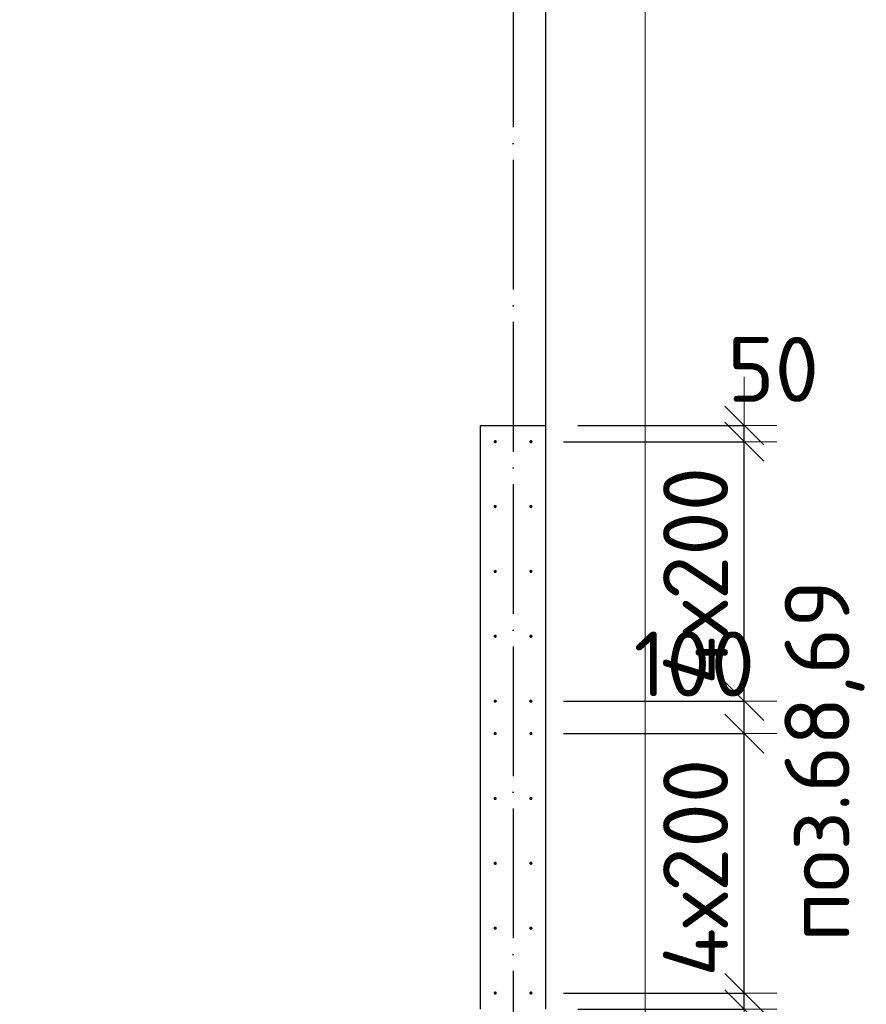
# Model space of a CAD drawing. Header units: millimetres. Extents: x 76517 to 124426, y -73423 to -21861.
# Tile 49 of 114: x 103529 to 106139, y -61365 to -58329. Entities that reach past the tile are written whole.
import ezdxf

# ---------------------------------------------------------------- set-up
doc = ezdxf.new("R2010")
doc.units = ezdxf.units.MM
doc.header["$PDMODE"] = 65
doc.linetypes.add('______11', pattern=[500, 400, -50, 0, -50])
doc.linetypes.add('______5', pattern=[1100, 800, -100, 100, -100])
for name, color, linetype, lineweight in [('Standard', 7, 'Continuous', 25), ('Арм.стержн. Выпуски', 180, 'Continuous', 35), ('Колонна (1)', 7, 'Continuous', 35), ('Размерная линия_ общее_1', 7, 'Continuous', 13), ('Фундамент_ общее', 7, 'Continuous', 35)]:
    doc.layers.add(name, color=color, linetype=linetype, lineweight=lineweight)
doc.layers.add('Осевая линия_ общее', color=7, linetype='______5', lineweight=13, true_color=0xa0a0a0)
doc.styles.add('ISOCPEUR', font='ISOCPEUR')
doc.dimstyles.new('DIMSTYLE_10', dxfattribs={"dimtxt": 200, "dimasz": 200, "dimexe": 0, "dimexo": 0, "dimgap": 100, "dimtad": 2, "dimdec": 0, "dimrnd": 5, "dimzin": 12, "dimdsep": 46, "dimtxsty": 'ISOCPEUR', "dimblk1": 'ALL_ML_STRICH', "dimblk2": 'ALL_ML_STRICH', "dimsah": 1, "dimcen": 0, "dimclrd": 7, "dimclre": 256, "dimclrt": 7, "dimadec": 0, "dimazin": 0, "dimtfac": 1, "dimtdec": 0, "dimtix": 1, "dimtmove": 2, "dimatfit": 3, "dimfxl": 0, "dimtvp": 1.2, "dimtzin": 0, "dimlwd": 0, "dimlwe": -3, "dimarcsym": 0})
doc.dimstyles.new('DIMSTYLE_16', dxfattribs={"dimtxt": 200, "dimasz": 200, "dimexe": 0, "dimexo": 0, "dimgap": 100, "dimtad": 2, "dimdec": 0, "dimrnd": 5, "dimzin": 12, "dimdsep": 46, "dimtxsty": 'ISOCPEUR', "dimblk1": 'ALL_ML_STRICH', "dimblk2": 'ALL_ML_STRICH', "dimsah": 1, "dimcen": 0, "dimclrd": 7, "dimclre": 256, "dimclrt": 7, "dimadec": 0, "dimazin": 0, "dimtfac": 1, "dimtdec": 0, "dimtix": 1, "dimtmove": 2, "dimatfit": 3, "dimfxl": 0, "dimtzin": 0, "dimlwd": 0, "dimlwe": -3, "dimarcsym": 0})

# ---------------------------------------------------------------- blocks, each defined once
blk = doc.blocks.new('ALL_ML_STRICH')
at = {"color": 0, "linetype": 'ByBlock', "lineweight": -2}
for p, q in [((0, -0.5), (0, 0.5)), ((-0.3, -0.3), (0.3, 0.3)), ((-1, 0), (0.5, 0))]:
    blk.add_line(p, q, dxfattribs=at)
blk = doc.blocks.new('*D540')
at = {"layer": 'DEFPOINTS', "color": 7, "linetype": 'Continuous', "lineweight": 13, "transparency": 33554687}
for p in [(105105, -61330), (105150, -61380), (105762.5, -61380)]:
    blk.add_point(p, dxfattribs=at)
at = {"layer": 'Размерная линия_ общее_1', "color": 253, "linetype": 'Continuous', "lineweight": -2, "true_color": 0xa0a0a0, "transparency": 33554687}
for p, q in [((105205, -61330), (105762.5, -61330)), ((105250, -61380), (105762.5, -61380))]:
    blk.add_line(p, q, dxfattribs=at)
at = {"layer": 'Размерная линия_ общее_1', "color": 7, "linetype": 'Continuous', "lineweight": -2, "transparency": 33554687}
blk.add_line((105762.5, -61380), (105762.5, -61330), dxfattribs=at)
at = {"layer": 'Размерная линия_ общее_1', "color": 7, "linetype": 'Continuous', "lineweight": 13, "transparency": 33554687, "xscale": 200, "yscale": 200, "zscale": 200}
for p, rotation in [((105762.5, -61380), 270), ((105762.5, -61330), 90)]:
    blk.add_blockref('ALL_ML_STRICH', p, dxfattribs=dict(at, rotation=rotation))
at = {"layer": 'Размерная линия_ общее_1', "color": 7, "linetype": 'Continuous', "lineweight": 13, "transparency": 33554687, "insert": (105851.6, -61598), "char_height": 200, "width": 400, "attachment_point": 5, "style": 'ISOCPEUR'}
blk.add_mtext('\\A1;{50}', dxfattribs=at)
blk = doc.blocks.new('*D541')
at = {"layer": 'DEFPOINTS', "color": 7, "linetype": 'Continuous', "lineweight": 13, "transparency": 33554687}
for p in [(105105, -60530), (105105, -61330), (105762.5, -61330)]:
    blk.add_point(p, dxfattribs=at)
at = {"layer": 'Размерная линия_ общее_1', "color": 253, "linetype": 'Continuous', "lineweight": -2, "true_color": 0xa0a0a0, "transparency": 33554687}
for p, q in [((105205, -60530), (105762.5, -60530)), ((105205, -61330), (105762.5, -61330))]:
    blk.add_line(p, q, dxfattribs=at)
at = {"layer": 'Размерная линия_ общее_1', "color": 7, "linetype": 'Continuous', "lineweight": -2, "transparency": 33554687}
blk.add_line((105762.5, -61330), (105762.5, -60530), dxfattribs=at)
at = {"layer": 'Размерная линия_ общее_1', "color": 7, "linetype": 'Continuous', "lineweight": 13, "transparency": 33554687, "xscale": 200, "yscale": 200, "zscale": 200}
for p, rotation in [((105762.5, -60530), 90), ((105762.5, -61330), 270)]:
    blk.add_blockref('ALL_ML_STRICH', p, dxfattribs=dict(at, rotation=rotation))
at = {"layer": 'Размерная линия_ общее_1', "color": 7, "linetype": 'Continuous', "lineweight": 13, "transparency": 33554687, "insert": (105512.5, -61280), "char_height": 200, "width": 10, "attachment_point": 1, "rotation": 90, "line_spacing_factor": 0.60241, "style": 'ISOCPEUR'}
blk.add_mtext('4х200', dxfattribs=at)
blk = doc.blocks.new('*D542')
at = {"layer": 'DEFPOINTS', "color": 7, "linetype": 'Continuous', "lineweight": 13, "transparency": 33554687}
for p in [(105105, -60430), (105105, -60530), (105762.5, -60530)]:
    blk.add_point(p, dxfattribs=at)
at = {"layer": 'Размерная линия_ общее_1', "color": 253, "linetype": 'Continuous', "lineweight": -2, "true_color": 0xa0a0a0, "transparency": 33554687}
for p, q in [((105205, -60430), (105762.5, -60430)), ((105205, -60530), (105762.5, -60530))]:
    blk.add_line(p, q, dxfattribs=at)
at = {"layer": 'Размерная линия_ общее_1', "color": 7, "linetype": 'Continuous', "lineweight": -2, "transparency": 33554687}
blk.add_line((105762.5, -60530), (105762.5, -60430), dxfattribs=at)
at = {"layer": 'Размерная линия_ общее_1', "color": 7, "linetype": 'Continuous', "lineweight": 13, "transparency": 33554687, "xscale": 200, "yscale": 200, "zscale": 200}
for p, rotation in [((105762.5, -60530), 270), ((105762.5, -60430), 90)]:
    blk.add_blockref('ALL_ML_STRICH', p, dxfattribs=dict(at, rotation=rotation))
at = {"layer": 'Размерная линия_ общее_1', "color": 7, "linetype": 'Continuous', "lineweight": 13, "transparency": 33554687, "insert": (105608.6, -60315.3), "char_height": 200, "width": 600, "attachment_point": 5, "style": 'ISOCPEUR'}
blk.add_mtext('\\A1;{100}', dxfattribs=at)
blk = doc.blocks.new('*D543')
at = {"layer": 'DEFPOINTS', "color": 7, "linetype": 'Continuous', "lineweight": 13, "transparency": 33554687}
for p in [(105105, -59630), (105105, -60430), (105762.5, -60430)]:
    blk.add_point(p, dxfattribs=at)
at = {"layer": 'Размерная линия_ общее_1', "color": 253, "linetype": 'Continuous', "lineweight": -2, "true_color": 0xa0a0a0, "transparency": 33554687}
for p, q in [((105205, -59630), (105762.5, -59630)), ((105205, -60430), (105762.5, -60430))]:
    blk.add_line(p, q, dxfattribs=at)
at = {"layer": 'Размерная линия_ общее_1', "color": 7, "linetype": 'Continuous', "lineweight": -2, "transparency": 33554687}
blk.add_line((105762.5, -60430), (105762.5, -59630), dxfattribs=at)
at = {"layer": 'Размерная линия_ общее_1', "color": 7, "linetype": 'Continuous', "lineweight": 13, "transparency": 33554687, "xscale": 200, "yscale": 200, "zscale": 200}
for p, rotation in [((105762.5, -59630), 90), ((105762.5, -60430), 270)]:
    blk.add_blockref('ALL_ML_STRICH', p, dxfattribs=dict(at, rotation=rotation))
at = {"layer": 'Размерная линия_ общее_1', "color": 7, "linetype": 'Continuous', "lineweight": 13, "transparency": 33554687, "insert": (105512.5, -60380), "char_height": 200, "width": 10, "attachment_point": 1, "rotation": 90, "line_spacing_factor": 0.60241, "style": 'ISOCPEUR'}
blk.add_mtext('4х200', dxfattribs=at)
blk = doc.blocks.new('*D544')
at = {"layer": 'DEFPOINTS', "color": 7, "linetype": 'Continuous', "lineweight": 13, "transparency": 33554687}
for p in [(105150, -59580), (105105, -59630), (105762.5, -59630)]:
    blk.add_point(p, dxfattribs=at)
at = {"layer": 'Размерная линия_ общее_1', "color": 253, "linetype": 'Continuous', "lineweight": -2, "true_color": 0xa0a0a0, "transparency": 33554687}
for p, q in [((105250, -59580), (105762.5, -59580)), ((105205, -59630), (105762.5, -59630))]:
    blk.add_line(p, q, dxfattribs=at)
at = {"layer": 'Размерная линия_ общее_1', "color": 7, "linetype": 'Continuous', "lineweight": -2, "transparency": 33554687}
blk.add_line((105762.5, -59630), (105762.5, -59580), dxfattribs=at)
at = {"layer": 'Размерная линия_ общее_1', "color": 7, "linetype": 'Continuous', "lineweight": 13, "transparency": 33554687, "xscale": 200, "yscale": 200, "zscale": 200}
for p, rotation in [((105762.5, -59630), 270), ((105762.5, -59580), 90)]:
    blk.add_blockref('ALL_ML_STRICH', p, dxfattribs=dict(at, rotation=rotation))
at = {"layer": 'Размерная линия_ общее_1', "color": 7, "linetype": 'Continuous', "lineweight": 13, "transparency": 33554687, "insert": (105852, -59407), "char_height": 200, "width": 400, "attachment_point": 5, "style": 'ISOCPEUR'}
blk.add_mtext('\\A1;{50}', dxfattribs=at)

msp = doc.modelspace()

# ---------------------------------------------------------------- hatches: boundary and pattern name
at = {"layer": 'Арм.стержн. Выпуски', "linetype": 'Continuous', "lineweight": 35, "transparency": 33554687}
for points in [[(105000, -59630), (104999.6, -59628.1), (104998.5, -59626.5), (104996.9, -59625.4), (104995, -59625), (104993.1, -59625.4), (104991.5, -59626.5), (104990.4, -59628.1), (104990, -59630), (104990.4, -59631.9), (104991.5, -59633.5), (104993.1, -59634.6), (104995, -59635), (104996.9, -59634.6), (104998.5, -59633.5), (104999.6, -59631.9)], [(105110, -59630), (105109.6, -59628.1), (105108.5, -59626.5), (105106.9, -59625.4), (105105, -59625), (105103.1, -59625.4), (105101.5, -59626.5), (105100.4, -59628.1), (105100, -59630), (105100.4, -59631.9), (105101.5, -59633.5), (105103.1, -59634.6), (105105, -59635), (105106.9, -59634.6), (105108.5, -59633.5), (105109.6, -59631.9)], [(105000, -59830), (104999.6, -59828.1), (104998.5, -59826.5), (104996.9, -59825.4), (104995, -59825), (104993.1, -59825.4), (104991.5, -59826.5), (104990.4, -59828.1), (104990, -59830), (104990.4, -59831.9), (104991.5, -59833.5), (104993.1, -59834.6), (104995, -59835), (104996.9, -59834.6), (104998.5, -59833.5), (104999.6, -59831.9)], [(105110, -59830), (105109.6, -59828.1), (105108.5, -59826.5), (105106.9, -59825.4), (105105, -59825), (105103.1, -59825.4), (105101.5, -59826.5), (105100.4, -59828.1), (105100, -59830), (105100.4, -59831.9), (105101.5, -59833.5), (105103.1, -59834.6), (105105, -59835), (105106.9, -59834.6), (105108.5, -59833.5), (105109.6, -59831.9)], [(105000, -60030), (104999.6, -60028.1), (104998.5, -60026.5), (104996.9, -60025.4), (104995, -60025), (104993.1, -60025.4), (104991.5, -60026.5), (104990.4, -60028.1), (104990, -60030), (104990.4, -60031.9), (104991.5, -60033.5), (104993.1, -60034.6), (104995, -60035), (104996.9, -60034.6), (104998.5, -60033.5), (104999.6, -60031.9)], [(105110, -60030), (105109.6, -60028.1), (105108.5, -60026.5), (105106.9, -60025.4), (105105, -60025), (105103.1, -60025.4), (105101.5, -60026.5), (105100.4, -60028.1), (105100, -60030), (105100.4, -60031.9), (105101.5, -60033.5), (105103.1, -60034.6), (105105, -60035), (105106.9, -60034.6), (105108.5, -60033.5), (105109.6, -60031.9)], [(105000, -60230), (104999.6, -60228.1), (104998.5, -60226.5), (104996.9, -60225.4), (104995, -60225), (104993.1, -60225.4), (104991.5, -60226.5), (104990.4, -60228.1), (104990, -60230), (104990.4, -60231.9), (104991.5, -60233.5), (104993.1, -60234.6), (104995, -60235), (104996.9, -60234.6), (104998.5, -60233.5), (104999.6, -60231.9)], [(105110, -60230), (105109.6, -60228.1), (105108.5, -60226.5), (105106.9, -60225.4), (105105, -60225), (105103.1, -60225.4), (105101.5, -60226.5), (105100.4, -60228.1), (105100, -60230), (105100.4, -60231.9), (105101.5, -60233.5), (105103.1, -60234.6), (105105, -60235), (105106.9, -60234.6), (105108.5, -60233.5), (105109.6, -60231.9)], [(105000, -60430), (104999.6, -60428.1), (104998.5, -60426.5), (104996.9, -60425.4), (104995, -60425), (104993.1, -60425.4), (104991.5, -60426.5), (104990.4, -60428.1), (104990, -60430), (104990.4, -60431.9), (104991.5, -60433.5), (104993.1, -60434.6), (104995, -60435), (104996.9, -60434.6), (104998.5, -60433.5), (104999.6, -60431.9)], [(105110, -60430), (105109.6, -60428.1), (105108.5, -60426.5), (105106.9, -60425.4), (105105, -60425), (105103.1, -60425.4), (105101.5, -60426.5), (105100.4, -60428.1), (105100, -60430), (105100.4, -60431.9), (105101.5, -60433.5), (105103.1, -60434.6), (105105, -60435), (105106.9, -60434.6), (105108.5, -60433.5), (105109.6, -60431.9)], [(105000, -60530), (104999.6, -60528.1), (104998.5, -60526.5), (104996.9, -60525.4), (104995, -60525), (104993.1, -60525.4), (104991.5, -60526.5), (104990.4, -60528.1), (104990, -60530), (104990.4, -60531.9), (104991.5, -60533.5), (104993.1, -60534.6), (104995, -60535), (104996.9, -60534.6), (104998.5, -60533.5), (104999.6, -60531.9)], [(105110, -60530), (105109.6, -60528.1), (105108.5, -60526.5), (105106.9, -60525.4), (105105, -60525), (105103.1, -60525.4), (105101.5, -60526.5), (105100.4, -60528.1), (105100, -60530), (105100.4, -60531.9), (105101.5, -60533.5), (105103.1, -60534.6), (105105, -60535), (105106.9, -60534.6), (105108.5, -60533.5), (105109.6, -60531.9)], [(105000, -60730), (104999.6, -60728.1), (104998.5, -60726.5), (104996.9, -60725.4), (104995, -60725), (104993.1, -60725.4), (104991.5, -60726.5), (104990.4, -60728.1), (104990, -60730), (104990.4, -60731.9), (104991.5, -60733.5), (104993.1, -60734.6), (104995, -60735), (104996.9, -60734.6), (104998.5, -60733.5), (104999.6, -60731.9)], [(105110, -60730), (105109.6, -60728.1), (105108.5, -60726.5), (105106.9, -60725.4), (105105, -60725), (105103.1, -60725.4), (105101.5, -60726.5), (105100.4, -60728.1), (105100, -60730), (105100.4, -60731.9), (105101.5, -60733.5), (105103.1, -60734.6), (105105, -60735), (105106.9, -60734.6), (105108.5, -60733.5), (105109.6, -60731.9)], [(105000, -60930), (104999.6, -60928.1), (104998.5, -60926.5), (104996.9, -60925.4), (104995, -60925), (104993.1, -60925.4), (104991.5, -60926.5), (104990.4, -60928.1), (104990, -60930), (104990.4, -60931.9), (104991.5, -60933.5), (104993.1, -60934.6), (104995, -60935), (104996.9, -60934.6), (104998.5, -60933.5), (104999.6, -60931.9)], [(105110, -60930), (105109.6, -60928.1), (105108.5, -60926.5), (105106.9, -60925.4), (105105, -60925), (105103.1, -60925.4), (105101.5, -60926.5), (105100.4, -60928.1), (105100, -60930), (105100.4, -60931.9), (105101.5, -60933.5), (105103.1, -60934.6), (105105, -60935), (105106.9, -60934.6), (105108.5, -60933.5), (105109.6, -60931.9)], [(105000, -61130), (104999.6, -61128.1), (104998.5, -61126.5), (104996.9, -61125.4), (104995, -61125), (104993.1, -61125.4), (104991.5, -61126.5), (104990.4, -61128.1), (104990, -61130), (104990.4, -61131.9), (104991.5, -61133.5), (104993.1, -61134.6), (104995, -61135), (104996.9, -61134.6), (104998.5, -61133.5), (104999.6, -61131.9)], [(105110, -61130), (105109.6, -61128.1), (105108.5, -61126.5), (105106.9, -61125.4), (105105, -61125), (105103.1, -61125.4), (105101.5, -61126.5), (105100.4, -61128.1), (105100, -61130), (105100.4, -61131.9), (105101.5, -61133.5), (105103.1, -61134.6), (105105, -61135), (105106.9, -61134.6), (105108.5, -61133.5), (105109.6, -61131.9)], [(105000, -61330), (104999.6, -61328.1), (104998.5, -61326.5), (104996.9, -61325.4), (104995, -61325), (104993.1, -61325.4), (104991.5, -61326.5), (104990.4, -61328.1), (104990, -61330), (104990.4, -61331.9), (104991.5, -61333.5), (104993.1, -61334.6), (104995, -61335), (104996.9, -61334.6), (104998.5, -61333.5), (104999.6, -61331.9)], [(105110, -61330), (105109.6, -61328.1), (105108.5, -61326.5), (105106.9, -61325.4), (105105, -61325), (105103.1, -61325.4), (105101.5, -61326.5), (105100.4, -61328.1), (105100, -61330), (105100.4, -61331.9), (105101.5, -61333.5), (105103.1, -61334.6), (105105, -61335), (105106.9, -61334.6), (105108.5, -61333.5), (105109.6, -61331.9)]]:
    msp.add_hatch(color=4, dxfattribs=at).paths.add_polyline_path(points)

# ---------------------------------------------------------------- linework, layer by layer
at = {"layer": 'Standard', "color": 7, "linetype": 'Continuous', "lineweight": 13, "transparency": 33554687}
msp.add_lwpolyline([(79182.6, -70750), (105457, -70750), (105457, -23310), (79182.6, -23310), (79182.6, -70750)], dxfattribs=at)
at = {"layer": 'Колонна (1)', "color": 7, "lineweight": 25, "transparency": 33554687}
for p, q in [((104950, -61380), (104950, -59580)), ((104950, -59580), (105150, -59580)), ((105150, -59580), (105150, -61380))]:
    msp.add_line(p, q, dxfattribs=at)
at = {"layer": 'Колонна (1)', "color": 7, "linetype": 'Continuous', "lineweight": 25, "transparency": 33554687}
for p, q in [((104950, -61380), (104950, -59580)), ((104950, -59580), (105150, -59580)), ((105150, -59580), (105150, -61380))]:
    msp.add_line(p, q, dxfattribs=at)
at = {"layer": 'Осевая линия_ общее', "color": 253, "linetype": '______11', "lineweight": -3, "true_color": 0xa0a0a0, "transparency": 33554687}
msp.add_line((105050, -55260), (105050, -72827.9), dxfattribs=at)
at = {"layer": 'Фундамент_ общее', "color": 7, "lineweight": 25, "transparency": 33554687}
msp.add_line((105150, -57350), (105150, -59580), dxfattribs=at)
at = {"layer": 'Фундамент_ общее', "color": 7, "linetype": 'Continuous', "lineweight": 25, "transparency": 33554687}
msp.add_line((105150, -57350), (105150, -59580), dxfattribs=at)

# ---------------------------------------------------------------- texts
at = {"layer": 'Standard', "color": 7, "linetype": 'Continuous', "lineweight": 13, "transparency": 33554687, "insert": (105886.8, -60614.3), "char_height": 200, "width": 1196.491, "attachment_point": 2, "rotation": 90, "style": 'ISOCPEUR'}
msp.add_mtext('\\A1;{\\fISOCPEUR|i0|b0;\\H200.000000;\\W1.000000;\\C7;поз.68,69}\\P', dxfattribs=at)

# ---------------------------------------------------------------- dimensions: what is measured, and where the dimension line sits
at = {"layer": 'Размерная линия_ общее_1', "color": 7, "linetype": 'Continuous', "lineweight": 13, "transparency": 33554687}
for base, p1, p2, picture, middle in [((105762.5, -59580), (105205, -59630), (105250, -59580), '*D544', (105852, -59407)), ((105762.5, -60430), (105205, -60530), (105205, -60430), '*D542', (105608.6, -60315.3)), ((105762.5, -61330), (105250, -61380), (105205, -61330), '*D540', (105851.6, -61598))]:
    dim = msp.add_linear_dim(base=base, p1=p1, p2=p2, angle=90, dimstyle='DIMSTYLE_10', override={"dimpost": '<>', "dimclrd": 7, "dimclre": 253, "dimclrt": 7, "dimlwd": 0, "dimlwe": 65533}, dxfattribs=at)
    dim.commit()
    dim.dimension.update_dxf_attribs({"geometry": picture, "text_midpoint": middle, "dimtype": 160})
for base, p1, p2, picture, middle in [((105762.5, -59630), (105205, -60430), (105205, -59630), '*D543', (105762.5, -59930)), ((105762.5, -60530), (105205, -61330), (105205, -60530), '*D541', (105762.5, -60830))]:
    dim = msp.add_linear_dim(base=base, p1=p1, p2=p2, angle=90, text='4х200', dimstyle='DIMSTYLE_16', override={"dimpost": '<>', "dimclrd": 7, "dimclre": 253, "dimclrt": 7, "dimlwd": 0, "dimlwe": 65533}, dxfattribs=at)
    dim.commit()
    dim.dimension.update_dxf_attribs({"geometry": picture, "text_midpoint": middle, "dimtype": 160})

doc.saveas('drawing.dxf')
